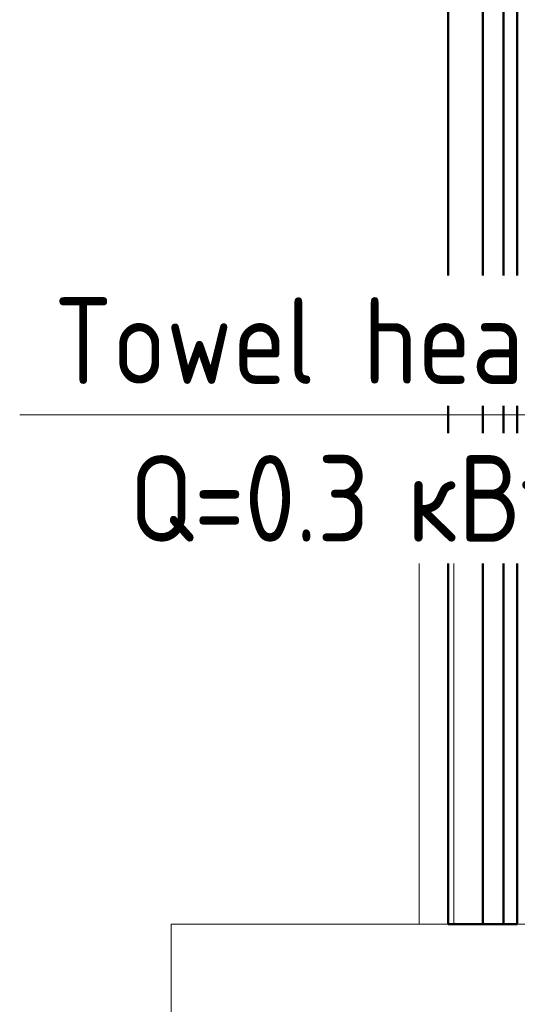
# Model space of a CAD drawing. Header units: millimetres. Extents: x -125 to 25178, y 4748 to 39091.
# Tile 12 of 118: x 10479 to 11198, y 34752 to 36175. Entities that reach past the tile are written whole.
import ezdxf

# ---------------------------------------------------------------- set-up
doc = ezdxf.new("R2010")
doc.units = ezdxf.units.MM
for name, color, linetype, lineweight in [('A-GENM-____-MCUT', 13, 'Continuous', 50), ('A-GENM-____-OTLN', 13, 'Continuous', 20), ('A-PART-____-MCUT', 2, 'Continuous', 50), ('A-PART-____-OTLN', 2, 'Continuous', 20), ('A-WALL-____-MCUT', 113, 'Continuous', 50), ('A-WALL-____-OTLN', 113, 'Continuous', 20), ('M-EQPM-___-IDEN', 50, 'Continuous', 20)]:
    doc.layers.add(name, color=color, linetype=linetype, lineweight=lineweight)
doc.styles.add('GOST Common_1', font='GOST_Common.ttf', dxfattribs={"width": 0.9, "height": 125})

# ---------------------------------------------------------------- blocks, each defined once
blk = doc.blocks.new('Прямая форма - Gypsum Plasterboard - Waterproof-612728-В_Этаж 03_Отопление')
at = {"layer": 'A-WALL-____-MCUT', "color": 9}
for p, q in [((4120, 50), (1247.8, 50)), ((4120, 0), (4120, 50)), ((1247.8, 0), (4120, 0))]:
    blk.add_line(p, q, dxfattribs=at)
blk = doc.blocks.new('Прямая форма - Concrete - Structural-612729-В_Этаж 03_Отопление')
at = {"layer": 'A-WALL-____-MCUT', "color": 9}
for p, q in [((4120, 100), (1247.8, 100)), ((4120, 80), (4120, 100)), ((1247.8, 80), (4120, 80))]:
    blk.add_line(p, q, dxfattribs=at)
blk = doc.blocks.new('Прямая форма - Insulation - Thermal Break-612730-В_Этаж 03_Отопление')
at = {"layer": 'A-WALL-____-MCUT', "color": 9}
for p, q in [((4120, 80), (0, 80)), ((4120, 50), (4120, 80)), ((0, 50), (4120, 50))]:
    blk.add_line(p, q, dxfattribs=at)
blk = doc.blocks.new('Прямая форма - SW - 004-612731-В_Этаж 03_Отопление')
for name in ['Прямая форма - Concrete - Structural-612729-В_Этаж 03_Отопление', 'Прямая форма - Insulation - Thermal Break-612730-В_Этаж 03_Отопление', 'Прямая форма - Gypsum Plasterboard - Waterproof-612728-В_Этаж 03_Отопление']:
    blk.add_blockref(name, (0, 0))
blk = doc.blocks.new('Family - Gypsum Plasterboard - Waterproof-612737-В_Этаж 03_Отопление')
at = {"layer": 'A-PART-____-MCUT', "color": 9}
for p, q in [((4120, 50), (1247.8, 50)), ((4120, 0), (4120, 50)), ((1247.8, 0), (4120, 0))]:
    blk.add_line(p, q, dxfattribs=at)
blk = doc.blocks.new('Family - Concrete - Structural-612739-В_Этаж 03_Отопление')
at = {"layer": 'A-PART-____-MCUT', "color": 9}
for p, q in [((4120, 100), (1247.8, 100)), ((4120, 80), (4120, 100)), ((1247.8, 80), (4120, 80))]:
    blk.add_line(p, q, dxfattribs=at)
blk = doc.blocks.new('Family - Insulation - Thermal Break-612741-В_Этаж 03_Отопление')
at = {"layer": 'A-PART-____-MCUT', "color": 9}
for p, q in [((4120, 80), (0, 80)), ((4120, 50), (4120, 80)), ((0, 50), (4120, 50))]:
    blk.add_line(p, q, dxfattribs=at)
blk = doc.blocks.new('Family - OP - 006-612743-В_Этаж 03_Отопление')
at = {"layer": 'A-GENM-____-MCUT', "lineweight": 9}
for p, q in [((27823.2, 34867.6), (26623.2, 34867.6)), ((26623.2, 34867.6), (26623.2, 33967.6)), ((27823.2, 33967.6), (27823.2, 34867.6)), ((26623.2, 33967.6), (27823.2, 33967.6))]:
    blk.add_line(p, q, dxfattribs=at)
blk = doc.blocks.new('Прямая форма - V line-613386-В_Этаж 03_Отопление')
at = {"layer": 'A-GENM-____-MCUT', "lineweight": 9}
for p, q in [((26981.4, 35504.2), (26981.4, 34867.6)), ((26986.2, 35504.2), (26981.4, 35504.2)), ((27031.4, 35504.2), (26986.2, 35504.2)), ((27031.4, 34867.6), (27031.4, 35504.2)), ((26981.4, 34867.6), (27031.4, 34867.6))]:
    blk.add_line(p, q, dxfattribs=at)
blk = doc.blocks.new('Прямая форма - SLA - 004-613387-В_Этаж 03_Отопление')
blk.add_blockref('Прямая форма - V line-613386-В_Этаж 03_Отопление', (0, 0))
blk = doc.blocks.new('V line_ifc_RVT-1-В_Этаж 03_Отопление')
at = {"layer": 'A-GENM-____-OTLN', "color": 253, "lineweight": 20}
for name in ['Прямая форма - SLA - 004-613387-В_Этаж 03_Отопление', 'Family - OP - 006-612743-В_Этаж 03_Отопление']:
    blk.add_blockref(name, (0, 0), dxfattribs=at)
at = {"layer": 'A-PART-____-OTLN', "color": 253, "lineweight": 20, "rotation": 270}
for name in ['Family - Gypsum Plasterboard - Waterproof-612737-В_Этаж 03_Отопление', 'Family - Insulation - Thermal Break-612741-В_Этаж 03_Отопление', 'Family - Concrete - Structural-612739-В_Этаж 03_Отопление']:
    blk.add_blockref(name, (27023.2, 38987.6), dxfattribs=at)
at = {"layer": 'A-WALL-____-OTLN', "color": 253, "lineweight": 20, "rotation": 270}
blk.add_blockref('Прямая форма - SW - 004-612731-В_Этаж 03_Отопление', (27023.2, 38987.6), dxfattribs=at)
blk = doc.blocks.new('ADSK_M_Оборудование_Отопительный прибор - ADSK_Марка _ ADSK_Тепловая мощность_20-1635446-В_Этаж 03_Отопление')
at = {"layer": 'M-EQPM-___-IDEN'}
blk.add_line((-10, 0), (10, 0), dxfattribs=at)

msp = doc.modelspace()

# ---------------------------------------------------------------- block references
at = {"lineweight": 9}
msp.add_blockref('V line_ifc_RVT-1-В_Этаж 03_Отопление', (-15924.8, 0), dxfattribs=at)
at = {"layer": 'M-EQPM-___-IDEN', "xscale": 49.99999999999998, "yscale": 49.99999999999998, "zscale": 49.99999999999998}
msp.add_blockref('ADSK_M_Оборудование_Отопительный прибор - ADSK_Марка _ ADSK_Тепловая мощность_20-1635446-В_Этаж 03_Отопление', (10979.3, 35604), dxfattribs=at)

# ---------------------------------------------------------------- next in the draw order: texts
at = {"layer": 'M-EQPM-___-IDEN', "lineweight": 9, "char_height": 125, "attachment_point": 1, "style": 'GOST Common_1', "bg_fill": 3, "box_fill_scale": 1.25, "bg_fill_color": 256, "bg_fill_true_color": 13158600, "bg_fill_transparency": 0}
for s, insert, width in [('Towel heater', (10528.9, 35773.6), 1082.278), ('Q=0.3 ', (10637.6, 35545.7), 487.025)]:
    msp.add_mtext(s, dxfattribs=dict(at, insert=insert, width=width))

# ---------------------------------------------------------------- next in the draw order: texts
at = {"layer": 'M-EQPM-___-IDEN', "lineweight": 9, "insert": (11039.4, 35545.7), "char_height": 125, "width": 331.899, "attachment_point": 1, "style": 'GOST Common_1', "bg_fill": 3, "box_fill_scale": 1.25, "bg_fill_color": 256, "bg_fill_true_color": 13158600, "bg_fill_transparency": 0}
msp.add_mtext('кВт', dxfattribs=at)

doc.saveas('drawing.dxf')
